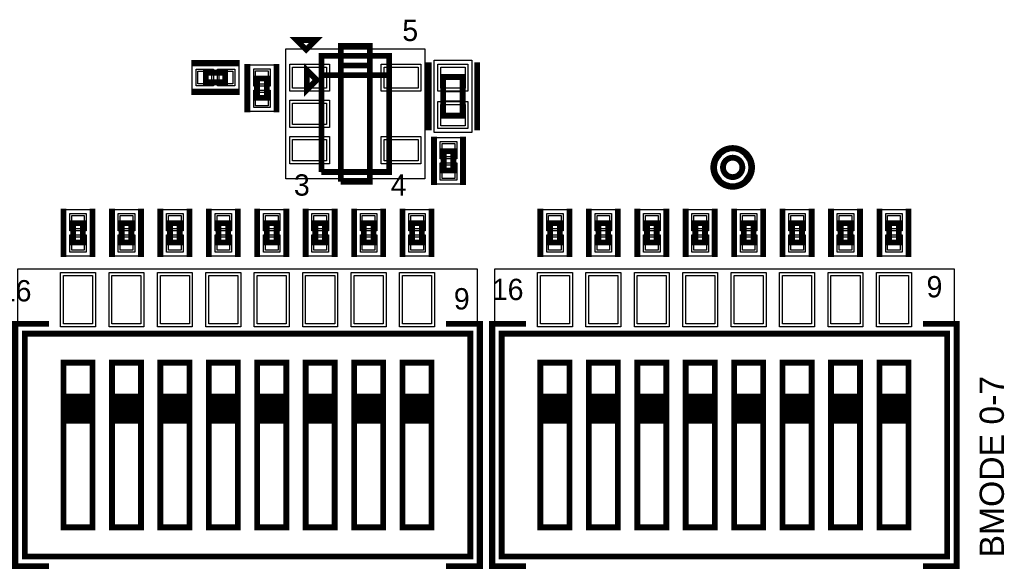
# Model space of a CAD drawing. Extents: x -10 to 137, y -32 to 198.
# Tile 76 of 83: x 80 to 106, y 109 to 123. Entities that reach past the tile are written whole.
import ezdxf

# ---------------------------------------------------------------- set-up
doc = ezdxf.new("R2010")
doc.units = 0
for name, color, linetype in [('BG_SILKSCREEN_TOP', 7, 'CONTINUOUS'), ('PG_ASSEMBLY_TOP', 120, 'CONTINUOUS'), ('PG_DFA_BOUND_TOP', 95, 'CONTINUOUS'), ('PG_PLACE_BOUND_TOP', 23, 'CONTINUOUS'), ('PG_SILKSCREEN_TOP', 7, 'CONTINUOUS'), ('PIN_PASTEMASK_TOP', 212, 'CONTINUOUS'), ('PIN_SOLDERMASK_TOP', 2, 'CONTINUOUS'), ('PIN_TOP', 3, 'CONTINUOUS'), ('VKO_TOP', 243, 'CONTINUOUS')]:
    doc.layers.add(name, color=color, linetype=linetype)

msp = doc.modelspace()

# ---------------------------------------------------------------- linework, layer by layer
at = {"layer": 'PG_ASSEMBLY_TOP', "const_width": 0.1524}
for points in [[(87.875364, 119.01932), (89.653364, 119.01932), (89.653364, 122.06732), (87.875364, 122.06732), (87.875364, 121.55932), (89.653364, 121.55932)], [(87.748364, 121.43232), (87.494364, 121.68632), (87.494364, 121.17832), (87.748364, 121.43232)], [(84.841334, 121.370852), (85.349334, 121.370852), (85.349334, 121.624852), (84.841334, 121.624852), (84.841334, 121.370852)], [(89.653364, 121.55932), (87.875364, 121.55932), (87.875364, 119.01932)], [(86.18728, 121.47042), (86.18728, 120.96242), (86.44128, 120.96242), (86.44128, 121.47042), (86.18728, 121.47042)], [(91.069414, 121.511314), (91.069414, 120.495314), (91.577414, 120.495314), (91.577414, 121.511314), (91.069414, 121.511314)], [(91.07932, 119.56542), (91.07932, 119.05742), (91.33332, 119.05742), (91.33332, 119.56542), (91.07932, 119.56542)], [(81.619344, 117.171978), (81.619344, 117.679978), (81.365344, 117.679978), (81.365344, 117.171978), (81.619344, 117.171978)], [(82.889344, 117.171978), (82.889344, 117.679978), (82.635344, 117.679978), (82.635344, 117.171978), (82.889344, 117.171978)], [(84.159344, 117.171978), (84.159344, 117.679978), (83.905344, 117.679978), (83.905344, 117.171978), (84.159344, 117.171978)], [(85.429344, 117.171978), (85.429344, 117.679978), (85.175344, 117.679978), (85.175344, 117.171978), (85.429344, 117.171978)], [(86.699344, 117.171978), (86.699344, 117.679978), (86.445344, 117.679978), (86.445344, 117.171978), (86.699344, 117.171978)], [(87.969344, 117.171978), (87.969344, 117.679978), (87.715344, 117.679978), (87.715344, 117.171978), (87.969344, 117.171978)], [(89.239344, 117.171978), (89.239344, 117.679978), (88.985344, 117.679978), (88.985344, 117.171978), (89.239344, 117.171978)], [(90.509344, 117.171978), (90.509344, 117.679978), (90.255344, 117.679978), (90.255344, 117.171978), (90.509344, 117.171978)], [(94.125034, 117.171978), (94.125034, 117.679978), (93.871034, 117.679978), (93.871034, 117.171978), (94.125034, 117.171978)], [(95.395034, 117.171978), (95.395034, 117.679978), (95.141034, 117.679978), (95.141034, 117.171978), (95.395034, 117.171978)], [(96.665034, 117.171978), (96.665034, 117.679978), (96.411034, 117.679978), (96.411034, 117.171978), (96.665034, 117.171978)], [(97.935034, 117.171978), (97.935034, 117.679978), (97.681034, 117.679978), (97.681034, 117.171978), (97.935034, 117.171978)], [(99.205034, 117.171978), (99.205034, 117.679978), (98.951034, 117.679978), (98.951034, 117.171978), (99.205034, 117.171978)], [(100.475034, 117.171978), (100.475034, 117.679978), (100.221034, 117.679978), (100.221034, 117.171978), (100.475034, 117.171978)], [(101.745034, 117.171978), (101.745034, 117.679978), (101.491034, 117.679978), (101.491034, 117.171978), (101.745034, 117.171978)], [(103.015034, 117.171978), (103.015034, 117.679978), (102.761034, 117.679978), (102.761034, 117.171978), (103.015034, 117.171978)], [(80.095344, 108.94187), (91.779344, 108.94187), (91.779344, 114.78387), (80.095344, 114.78387), (80.095344, 108.94187)], [(92.601034, 108.94187), (104.285034, 108.94187), (104.285034, 114.78387), (92.601034, 114.78387), (92.601034, 108.94187)], [(81.111344, 114.02187), (81.873344, 114.02187), (81.873344, 109.70387), (81.111344, 109.70387), (81.111344, 112.49787), (81.873344, 112.49787), (81.873344, 112.62487), (81.111344, 112.62487), (81.111344, 112.75187), (81.873344, 112.75187), (81.873344, 112.87887), (81.111344, 112.87887), (81.111344, 113.00587), (81.873344, 113.00587), (81.873344, 113.13287), (81.111344, 113.13287), (81.111344, 112.49787), (81.111344, 114.02187)], [(82.381344, 114.02187), (83.143344, 114.02187), (83.143344, 109.70387), (82.381344, 109.70387), (82.381344, 112.49787), (83.143344, 112.49787), (83.143344, 112.62487), (82.381344, 112.62487), (82.381344, 112.75187), (83.143344, 112.75187), (83.143344, 112.87887), (82.381344, 112.87887), (82.381344, 113.00587), (83.143344, 113.00587), (83.143344, 113.13287), (82.381344, 113.13287), (82.381344, 112.49787), (82.381344, 114.02187)], [(83.651344, 114.02187), (84.413344, 114.02187), (84.413344, 109.70387), (83.651344, 109.70387), (83.651344, 112.49787), (84.413344, 112.49787), (84.413344, 112.62487), (83.651344, 112.62487), (83.651344, 112.75187), (84.413344, 112.75187), (84.413344, 112.87887), (83.651344, 112.87887), (83.651344, 113.00587), (84.413344, 113.00587), (84.413344, 113.13287), (83.651344, 113.13287), (83.651344, 112.49787), (83.651344, 114.02187)], [(84.921344, 114.02187), (85.683344, 114.02187), (85.683344, 109.70387), (84.921344, 109.70387), (84.921344, 112.49787), (85.683344, 112.49787), (85.683344, 112.62487), (84.921344, 112.62487), (84.921344, 112.75187), (85.683344, 112.75187), (85.683344, 112.87887), (84.921344, 112.87887), (84.921344, 113.00587), (85.683344, 113.00587), (85.683344, 113.13287), (84.921344, 113.13287), (84.921344, 112.49787), (84.921344, 114.02187)], [(86.191344, 114.02187), (86.953344, 114.02187), (86.953344, 109.70387), (86.191344, 109.70387), (86.191344, 112.49787), (86.953344, 112.49787), (86.953344, 112.62487), (86.191344, 112.62487), (86.191344, 112.75187), (86.953344, 112.75187), (86.953344, 112.87887), (86.191344, 112.87887), (86.191344, 113.00587), (86.953344, 113.00587), (86.953344, 113.13287), (86.191344, 113.13287), (86.191344, 112.49787), (86.191344, 114.02187)], [(87.461344, 114.02187), (88.223344, 114.02187), (88.223344, 109.70387), (87.461344, 109.70387), (87.461344, 112.49787), (88.223344, 112.49787), (88.223344, 112.62487), (87.461344, 112.62487), (87.461344, 112.75187), (88.223344, 112.75187), (88.223344, 112.87887), (87.461344, 112.87887), (87.461344, 113.00587), (88.223344, 113.00587), (88.223344, 113.13287), (87.461344, 113.13287), (87.461344, 112.49787), (87.461344, 114.02187)], [(88.731344, 114.02187), (89.493344, 114.02187), (89.493344, 109.70387), (88.731344, 109.70387), (88.731344, 112.49787), (89.493344, 112.49787), (89.493344, 112.62487), (88.731344, 112.62487), (88.731344, 112.75187), (89.493344, 112.75187), (89.493344, 112.87887), (88.731344, 112.87887), (88.731344, 113.00587), (89.493344, 113.00587), (89.493344, 113.13287), (88.731344, 113.13287), (88.731344, 112.49787), (88.731344, 114.02187)], [(90.001344, 114.02187), (90.763344, 114.02187), (90.763344, 109.70387), (90.001344, 109.70387), (90.001344, 112.49787), (90.763344, 112.49787), (90.763344, 112.62487), (90.001344, 112.62487), (90.001344, 112.75187), (90.763344, 112.75187), (90.763344, 112.87887), (90.001344, 112.87887), (90.001344, 113.00587), (90.763344, 113.00587), (90.763344, 113.13287), (90.001344, 113.13287), (90.001344, 112.49787), (90.001344, 114.02187)], [(93.617034, 114.02187), (94.379034, 114.02187), (94.379034, 109.70387), (93.617034, 109.70387), (93.617034, 112.49787), (94.379034, 112.49787), (94.379034, 112.62487), (93.617034, 112.62487), (93.617034, 112.75187), (94.379034, 112.75187), (94.379034, 112.87887), (93.617034, 112.87887), (93.617034, 113.00587), (94.379034, 113.00587), (94.379034, 113.13287), (93.617034, 113.13287), (93.617034, 112.49787), (93.617034, 114.02187)], [(94.887034, 114.02187), (95.649034, 114.02187), (95.649034, 109.70387), (94.887034, 109.70387), (94.887034, 112.49787), (95.649034, 112.49787), (95.649034, 112.62487), (94.887034, 112.62487), (94.887034, 112.75187), (95.649034, 112.75187), (95.649034, 112.87887), (94.887034, 112.87887), (94.887034, 113.00587), (95.649034, 113.00587), (95.649034, 113.13287), (94.887034, 113.13287), (94.887034, 112.49787), (94.887034, 114.02187)], [(96.157034, 114.02187), (96.919034, 114.02187), (96.919034, 109.70387), (96.157034, 109.70387), (96.157034, 112.49787), (96.919034, 112.49787), (96.919034, 112.62487), (96.157034, 112.62487), (96.157034, 112.75187), (96.919034, 112.75187), (96.919034, 112.87887), (96.157034, 112.87887), (96.157034, 113.00587), (96.919034, 113.00587), (96.919034, 113.13287), (96.157034, 113.13287), (96.157034, 112.49787), (96.157034, 114.02187)], [(97.427034, 114.02187), (98.189034, 114.02187), (98.189034, 109.70387), (97.427034, 109.70387), (97.427034, 112.49787), (98.189034, 112.49787), (98.189034, 112.62487), (97.427034, 112.62487), (97.427034, 112.75187), (98.189034, 112.75187), (98.189034, 112.87887), (97.427034, 112.87887), (97.427034, 113.00587), (98.189034, 113.00587), (98.189034, 113.13287), (97.427034, 113.13287), (97.427034, 112.49787), (97.427034, 114.02187)], [(98.697034, 114.02187), (99.459034, 114.02187), (99.459034, 109.70387), (98.697034, 109.70387), (98.697034, 112.49787), (99.459034, 112.49787), (99.459034, 112.62487), (98.697034, 112.62487), (98.697034, 112.75187), (99.459034, 112.75187), (99.459034, 112.87887), (98.697034, 112.87887), (98.697034, 113.00587), (99.459034, 113.00587), (99.459034, 113.13287), (98.697034, 113.13287), (98.697034, 112.49787), (98.697034, 114.02187)], [(99.967034, 114.02187), (100.729034, 114.02187), (100.729034, 109.70387), (99.967034, 109.70387), (99.967034, 112.49787), (100.729034, 112.49787), (100.729034, 112.62487), (99.967034, 112.62487), (99.967034, 112.75187), (100.729034, 112.75187), (100.729034, 112.87887), (99.967034, 112.87887), (99.967034, 113.00587), (100.729034, 113.00587), (100.729034, 113.13287), (99.967034, 113.13287), (99.967034, 112.49787), (99.967034, 114.02187)], [(101.237034, 114.02187), (101.999034, 114.02187), (101.999034, 109.70387), (101.237034, 109.70387), (101.237034, 112.49787), (101.999034, 112.49787), (101.999034, 112.62487), (101.237034, 112.62487), (101.237034, 112.75187), (101.999034, 112.75187), (101.999034, 112.87887), (101.237034, 112.87887), (101.237034, 113.00587), (101.999034, 113.00587), (101.999034, 113.13287), (101.237034, 113.13287), (101.237034, 112.49787), (101.237034, 114.02187)], [(102.507034, 114.02187), (103.269034, 114.02187), (103.269034, 109.70387), (102.507034, 109.70387), (102.507034, 112.49787), (103.269034, 112.49787), (103.269034, 112.62487), (102.507034, 112.62487), (102.507034, 112.75187), (103.269034, 112.75187), (103.269034, 112.87887), (102.507034, 112.87887), (102.507034, 113.00587), (103.269034, 113.00587), (103.269034, 113.13287), (102.507034, 113.13287), (102.507034, 112.49787), (102.507034, 114.02187)]]:
    msp.add_lwpolyline(points, dxfattribs=at)
msp.add_lwpolyline([(98.912934, 119.140732, 1), (98.404934, 119.140732, 1), (98.912934, 119.140732)], format="xyb", dxfattribs=at)
at = {"layer": 'PG_DFA_BOUND_TOP'}
for points in [[(90.58656, 122.24512), (90.58656, 118.84152), (86.942168, 118.84152), (86.942168, 122.24512)], [(91.818714, 121.95048), (91.818714, 120.056148), (90.828114, 120.056148), (90.828114, 121.95048)], [(84.485226, 121.180352), (84.485226, 121.815352), (85.705442, 121.815352), (85.705442, 121.180352)], [(86.63178, 121.826528), (86.63178, 120.606312), (85.99678, 120.606312), (85.99678, 121.826528)], [(90.88882, 118.701312), (90.88882, 119.921528), (91.52382, 119.921528), (91.52382, 118.701312)], [(81.809844, 116.81587), (81.174844, 116.81587), (81.174844, 118.036086), (81.809844, 118.036086)], [(83.079844, 116.81587), (82.444844, 116.81587), (82.444844, 118.036086), (83.079844, 118.036086)], [(84.349844, 116.81587), (83.714844, 116.81587), (83.714844, 118.036086), (84.349844, 118.036086)], [(85.619844, 116.81587), (84.984844, 116.81587), (84.984844, 118.036086), (85.619844, 118.036086)], [(86.889844, 116.81587), (86.254844, 116.81587), (86.254844, 118.036086), (86.889844, 118.036086)], [(88.159844, 116.81587), (87.524844, 116.81587), (87.524844, 118.036086), (88.159844, 118.036086)], [(89.429844, 116.81587), (88.794844, 116.81587), (88.794844, 118.036086), (89.429844, 118.036086)], [(90.699844, 116.81587), (90.064844, 116.81587), (90.064844, 118.036086), (90.699844, 118.036086)], [(94.315534, 116.81587), (93.680534, 116.81587), (93.680534, 118.036086), (94.315534, 118.036086)], [(95.585534, 116.81587), (94.950534, 116.81587), (94.950534, 118.036086), (95.585534, 118.036086)], [(96.855534, 116.81587), (96.220534, 116.81587), (96.220534, 118.036086), (96.855534, 118.036086)], [(98.125534, 116.81587), (97.490534, 116.81587), (97.490534, 118.036086), (98.125534, 118.036086)], [(99.395534, 116.81587), (98.760534, 116.81587), (98.760534, 118.036086), (99.395534, 118.036086)], [(100.665534, 116.81587), (100.030534, 116.81587), (100.030534, 118.036086), (100.665534, 118.036086)], [(101.935534, 116.81587), (101.300534, 116.81587), (101.300534, 118.036086), (101.935534, 118.036086)], [(103.205534, 116.81587), (102.570534, 116.81587), (102.570534, 118.036086), (103.205534, 118.036086)], [(91.957144, 107.24007), (79.917544, 107.24007), (79.917544, 116.48567), (91.957144, 116.48567)], [(92.423234, 116.48567), (104.462834, 116.48567), (104.462834, 107.24007), (92.423234, 107.24007)]]:
    msp.add_lwpolyline(points, close=True, dxfattribs=at)
msp.add_lwpolyline([(99.090734, 119.140732, 1), (98.227134, 119.140732, 1)], format="xyb", close=True, dxfattribs=at)
at = {"layer": 'PG_PLACE_BOUND_TOP'}
for points in [[(89.653364, 122.06732), (89.653364, 119.01932), (87.875364, 119.01932), (87.875364, 122.06732)], [(84.841334, 121.370852), (85.349334, 121.370852), (85.349334, 121.624852), (84.841334, 121.624852)], [(86.44128, 121.47042), (86.44128, 120.96242), (86.18728, 120.96242), (86.18728, 121.47042)], [(91.577414, 121.511314), (91.577414, 120.495314), (91.069414, 120.495314), (91.069414, 121.511314)], [(91.07932, 119.05742), (91.07932, 119.56542), (91.33332, 119.56542), (91.33332, 119.05742)], [(81.619344, 117.171978), (81.365344, 117.171978), (81.365344, 117.679978), (81.619344, 117.679978)], [(82.889344, 117.171978), (82.635344, 117.171978), (82.635344, 117.679978), (82.889344, 117.679978)], [(84.159344, 117.171978), (83.905344, 117.171978), (83.905344, 117.679978), (84.159344, 117.679978)], [(85.429344, 117.171978), (85.175344, 117.171978), (85.175344, 117.679978), (85.429344, 117.679978)], [(86.699344, 117.171978), (86.445344, 117.171978), (86.445344, 117.679978), (86.699344, 117.679978)], [(87.969344, 117.171978), (87.715344, 117.171978), (87.715344, 117.679978), (87.969344, 117.679978)], [(89.239344, 117.171978), (88.985344, 117.171978), (88.985344, 117.679978), (89.239344, 117.679978)], [(90.509344, 117.171978), (90.255344, 117.171978), (90.255344, 117.679978), (90.509344, 117.679978)], [(94.125034, 117.171978), (93.871034, 117.171978), (93.871034, 117.679978), (94.125034, 117.679978)], [(95.395034, 117.171978), (95.141034, 117.171978), (95.141034, 117.679978), (95.395034, 117.679978)], [(96.665034, 117.171978), (96.411034, 117.171978), (96.411034, 117.679978), (96.665034, 117.679978)], [(97.935034, 117.171978), (97.681034, 117.171978), (97.681034, 117.679978), (97.935034, 117.679978)], [(99.205034, 117.171978), (98.951034, 117.171978), (98.951034, 117.679978), (99.205034, 117.679978)], [(100.475034, 117.171978), (100.221034, 117.171978), (100.221034, 117.679978), (100.475034, 117.679978)], [(101.745034, 117.171978), (101.491034, 117.171978), (101.491034, 117.679978), (101.745034, 117.679978)], [(103.015034, 117.171978), (102.761034, 117.171978), (102.761034, 117.679978), (103.015034, 117.679978)], [(91.779344, 108.94187), (80.095344, 108.94187), (80.095344, 114.78387), (91.779344, 114.78387)], [(92.601034, 114.78387), (104.285034, 114.78387), (104.285034, 108.94187), (92.601034, 108.94187)]]:
    msp.add_lwpolyline(points, close=True, dxfattribs=at)
msp.add_lwpolyline([(98.912934, 119.140732, 1), (98.404934, 119.140732, 1)], format="xyb", close=True, dxfattribs=at)
at = {"layer": 'PG_SILKSCREEN_TOP', "const_width": 0.1524}
for points in [[(87.474806, 122.226832), (87.728806, 122.480832), (87.220806, 122.480832), (87.474806, 122.226832)], [(88.383364, 118.76532), (89.145364, 118.76532), (89.145364, 122.32132), (88.383364, 122.32132), (88.383364, 121.81332), (89.145364, 121.81332)], [(84.460334, 121.878852), (85.730334, 121.878852)], [(85.93328, 121.85142), (85.93328, 120.58142)], [(86.69528, 121.85142), (86.69528, 120.58142)], [(89.145364, 121.81332), (88.383364, 121.81332), (88.383364, 118.76532)], [(90.688414, 121.892314), (90.688414, 120.114314)], [(91.958414, 121.892314), (91.958414, 120.114314)], [(84.460334, 121.116852), (85.730334, 121.116852)], [(90.82532, 119.94642), (90.82532, 118.67642)], [(91.58732, 119.94642), (91.58732, 118.67642)], [(81.111344, 116.790978), (81.111344, 118.060978)], [(81.873344, 116.790978), (81.873344, 118.060978)], [(82.381344, 116.790978), (82.381344, 118.060978)], [(83.143344, 116.790978), (83.143344, 118.060978)], [(83.651344, 116.790978), (83.651344, 118.060978)], [(84.413344, 116.790978), (84.413344, 118.060978)], [(84.921344, 116.790978), (84.921344, 118.060978)], [(85.683344, 116.790978), (85.683344, 118.060978)], [(86.191344, 116.790978), (86.191344, 118.060978)], [(86.953344, 116.790978), (86.953344, 118.060978)], [(87.461344, 116.790978), (87.461344, 118.060978)], [(88.223344, 116.790978), (88.223344, 118.060978)], [(88.731344, 116.790978), (88.731344, 118.060978)], [(89.493344, 116.790978), (89.493344, 118.060978)], [(90.001344, 116.790978), (90.001344, 118.060978)], [(90.763344, 116.790978), (90.763344, 118.060978)], [(93.617034, 116.790978), (93.617034, 118.060978)], [(94.379034, 116.790978), (94.379034, 118.060978)], [(94.887034, 116.790978), (94.887034, 118.060978)], [(95.649034, 116.790978), (95.649034, 118.060978)], [(96.157034, 116.790978), (96.157034, 118.060978)], [(96.919034, 116.790978), (96.919034, 118.060978)], [(97.427034, 116.790978), (97.427034, 118.060978)], [(98.189034, 116.790978), (98.189034, 118.060978)], [(98.697034, 116.790978), (98.697034, 118.060978)], [(99.459034, 116.790978), (99.459034, 118.060978)], [(99.967034, 116.790978), (99.967034, 118.060978)], [(100.729034, 116.790978), (100.729034, 118.060978)], [(101.237034, 116.790978), (101.237034, 118.060978)], [(101.999034, 116.790978), (101.999034, 118.060978)], [(102.507034, 116.790978), (102.507034, 118.060978)], [(103.269034, 116.790978), (103.269034, 118.060978)], [(80.730344, 108.68787), (79.841344, 108.68787), (79.841344, 115.03787), (80.730344, 115.03787)], [(91.144344, 115.03787), (92.033344, 115.03787), (92.033344, 108.68787), (91.144344, 108.68787)], [(93.236034, 108.68787), (92.347034, 108.68787), (92.347034, 115.03787), (93.236034, 115.03787)], [(103.650034, 115.03787), (104.539034, 115.03787), (104.539034, 108.68787), (103.650034, 108.68787)]]:
    msp.add_lwpolyline(points, dxfattribs=at)
msp.add_lwpolyline([(99.166934, 119.140732, 1), (98.150934, 119.140732, 1), (99.166934, 119.140732)], format="xyb", dxfattribs=at)
at = {"layer": 'PIN_PASTEMASK_TOP'}
for points in [[(84.637626, 121.332752), (84.637626, 121.662952), (84.993226, 121.662952), (84.993226, 121.332752)], [(85.197442, 121.332752), (85.197442, 121.662952), (85.553042, 121.662952), (85.553042, 121.332752)], [(86.14918, 121.674128), (86.47938, 121.674128), (86.47938, 121.318528), (86.14918, 121.318528)], [(87.119968, 121.21388), (87.119968, 121.77268), (88.008968, 121.77268), (88.008968, 121.21388)], [(89.51976, 121.21388), (89.51976, 121.77268), (90.40876, 121.77268), (90.40876, 121.21388)], [(91.005914, 121.77268), (91.640914, 121.77268), (91.640914, 121.21388), (91.005914, 121.21388)], [(86.14918, 121.114312), (86.47938, 121.114312), (86.47938, 120.758712), (86.14918, 120.758712)], [(87.119968, 120.26392), (87.119968, 120.82272), (88.008968, 120.82272), (88.008968, 120.26392)], [(91.005914, 120.792748), (91.640914, 120.792748), (91.640914, 120.233948), (91.005914, 120.233948)], [(87.119968, 119.31396), (87.119968, 119.87276), (88.008968, 119.87276), (88.008968, 119.31396)], [(89.51976, 119.31396), (89.51976, 119.87276), (90.40876, 119.87276), (90.40876, 119.31396)], [(91.04122, 119.769128), (91.37142, 119.769128), (91.37142, 119.413528), (91.04122, 119.413528)], [(91.04122, 119.209312), (91.37142, 119.209312), (91.37142, 118.853712), (91.04122, 118.853712)], [(81.657444, 117.528086), (81.327244, 117.528086), (81.327244, 117.883686), (81.657444, 117.883686)], [(82.927444, 117.528086), (82.597244, 117.528086), (82.597244, 117.883686), (82.927444, 117.883686)], [(84.197444, 117.528086), (83.867244, 117.528086), (83.867244, 117.883686), (84.197444, 117.883686)], [(85.467444, 117.528086), (85.137244, 117.528086), (85.137244, 117.883686), (85.467444, 117.883686)], [(86.737444, 117.528086), (86.407244, 117.528086), (86.407244, 117.883686), (86.737444, 117.883686)], [(88.007444, 117.528086), (87.677244, 117.528086), (87.677244, 117.883686), (88.007444, 117.883686)], [(89.277444, 117.528086), (88.947244, 117.528086), (88.947244, 117.883686), (89.277444, 117.883686)], [(90.547444, 117.528086), (90.217244, 117.528086), (90.217244, 117.883686), (90.547444, 117.883686)], [(94.163134, 117.528086), (93.832934, 117.528086), (93.832934, 117.883686), (94.163134, 117.883686)], [(95.433134, 117.528086), (95.102934, 117.528086), (95.102934, 117.883686), (95.433134, 117.883686)], [(96.703134, 117.528086), (96.372934, 117.528086), (96.372934, 117.883686), (96.703134, 117.883686)], [(97.973134, 117.528086), (97.642934, 117.528086), (97.642934, 117.883686), (97.973134, 117.883686)], [(99.243134, 117.528086), (98.912934, 117.528086), (98.912934, 117.883686), (99.243134, 117.883686)], [(100.513134, 117.528086), (100.182934, 117.528086), (100.182934, 117.883686), (100.513134, 117.883686)], [(101.783134, 117.528086), (101.452934, 117.528086), (101.452934, 117.883686), (101.783134, 117.883686)], [(103.053134, 117.528086), (102.722934, 117.528086), (102.722934, 117.883686), (103.053134, 117.883686)], [(81.657444, 116.96827), (81.327244, 116.96827), (81.327244, 117.32387), (81.657444, 117.32387)], [(82.927444, 116.96827), (82.597244, 116.96827), (82.597244, 117.32387), (82.927444, 117.32387)], [(84.197444, 116.96827), (83.867244, 116.96827), (83.867244, 117.32387), (84.197444, 117.32387)], [(85.467444, 116.96827), (85.137244, 116.96827), (85.137244, 117.32387), (85.467444, 117.32387)], [(86.737444, 116.96827), (86.407244, 116.96827), (86.407244, 117.32387), (86.737444, 117.32387)], [(88.007444, 116.96827), (87.677244, 116.96827), (87.677244, 117.32387), (88.007444, 117.32387)], [(89.277444, 116.96827), (88.947244, 116.96827), (88.947244, 117.32387), (89.277444, 117.32387)], [(90.547444, 116.96827), (90.217244, 116.96827), (90.217244, 117.32387), (90.547444, 117.32387)], [(94.163134, 116.96827), (93.832934, 116.96827), (93.832934, 117.32387), (94.163134, 117.32387)], [(95.433134, 116.96827), (95.102934, 116.96827), (95.102934, 117.32387), (95.433134, 117.32387)], [(96.703134, 116.96827), (96.372934, 116.96827), (96.372934, 117.32387), (96.703134, 117.32387)], [(97.973134, 116.96827), (97.642934, 116.96827), (97.642934, 117.32387), (97.973134, 117.32387)], [(99.243134, 116.96827), (98.912934, 116.96827), (98.912934, 117.32387), (99.243134, 117.32387)], [(100.513134, 116.96827), (100.182934, 116.96827), (100.182934, 117.32387), (100.513134, 117.32387)], [(101.783134, 116.96827), (101.452934, 116.96827), (101.452934, 117.32387), (101.783134, 117.32387)], [(103.053134, 116.96827), (102.722934, 116.96827), (102.722934, 117.32387), (103.053134, 117.32387)], [(81.111344, 115.03787), (81.111344, 116.30787), (81.873344, 116.30787), (81.873344, 115.03787)], [(82.381344, 115.03787), (82.381344, 116.30787), (83.143344, 116.30787), (83.143344, 115.03787)], [(83.651344, 115.03787), (83.651344, 116.30787), (84.413344, 116.30787), (84.413344, 115.03787)], [(84.921344, 115.03787), (84.921344, 116.30787), (85.683344, 116.30787), (85.683344, 115.03787)], [(86.191344, 115.03787), (86.191344, 116.30787), (86.953344, 116.30787), (86.953344, 115.03787)], [(87.461344, 115.03787), (87.461344, 116.30787), (88.223344, 116.30787), (88.223344, 115.03787)], [(88.731344, 115.03787), (88.731344, 116.30787), (89.493344, 116.30787), (89.493344, 115.03787)], [(90.001344, 115.03787), (90.001344, 116.30787), (90.763344, 116.30787), (90.763344, 115.03787)], [(93.617034, 115.03787), (93.617034, 116.30787), (94.379034, 116.30787), (94.379034, 115.03787)], [(94.887034, 115.03787), (94.887034, 116.30787), (95.649034, 116.30787), (95.649034, 115.03787)], [(96.157034, 115.03787), (96.157034, 116.30787), (96.919034, 116.30787), (96.919034, 115.03787)], [(97.427034, 115.03787), (97.427034, 116.30787), (98.189034, 116.30787), (98.189034, 115.03787)], [(98.697034, 115.03787), (98.697034, 116.30787), (99.459034, 116.30787), (99.459034, 115.03787)], [(99.967034, 115.03787), (99.967034, 116.30787), (100.729034, 116.30787), (100.729034, 115.03787)], [(101.237034, 115.03787), (101.237034, 116.30787), (101.999034, 116.30787), (101.999034, 115.03787)], [(102.507034, 115.03787), (102.507034, 116.30787), (103.269034, 116.30787), (103.269034, 115.03787)]]:
    msp.add_lwpolyline(points, close=True, dxfattribs=at)
at = {"layer": 'PIN_SOLDERMASK_TOP'}
for points in [[(84.586826, 121.281952), (84.586826, 121.713752), (85.044026, 121.713752), (85.044026, 121.281952)], [(85.146642, 121.281952), (85.146642, 121.713752), (85.603842, 121.713752), (85.603842, 121.281952)], [(86.09838, 121.724928), (86.53018, 121.724928), (86.53018, 121.267728), (86.09838, 121.267728)], [(87.043768, 121.13768), (87.043768, 121.84888), (88.085168, 121.84888), (88.085168, 121.13768)], [(89.44356, 121.13768), (89.44356, 121.84888), (90.48496, 121.84888), (90.48496, 121.13768)], [(90.929714, 121.84888), (91.717114, 121.84888), (91.717114, 121.13768), (90.929714, 121.13768)], [(86.09838, 121.165112), (86.53018, 121.165112), (86.53018, 120.707912), (86.09838, 120.707912)], [(87.043768, 120.18772), (87.043768, 120.89892), (88.085168, 120.89892), (88.085168, 120.18772)], [(90.929714, 120.868948), (91.717114, 120.868948), (91.717114, 120.157748), (90.929714, 120.157748)], [(87.043768, 119.23776), (87.043768, 119.94896), (88.085168, 119.94896), (88.085168, 119.23776)], [(89.44356, 119.23776), (89.44356, 119.94896), (90.48496, 119.94896), (90.48496, 119.23776)], [(90.99042, 119.819928), (91.42222, 119.819928), (91.42222, 119.362728), (90.99042, 119.362728)], [(90.99042, 119.260112), (91.42222, 119.260112), (91.42222, 118.802912), (90.99042, 118.802912)], [(81.708244, 117.477286), (81.276444, 117.477286), (81.276444, 117.934486), (81.708244, 117.934486)], [(82.978244, 117.477286), (82.546444, 117.477286), (82.546444, 117.934486), (82.978244, 117.934486)], [(84.248244, 117.477286), (83.816444, 117.477286), (83.816444, 117.934486), (84.248244, 117.934486)], [(85.518244, 117.477286), (85.086444, 117.477286), (85.086444, 117.934486), (85.518244, 117.934486)], [(86.788244, 117.477286), (86.356444, 117.477286), (86.356444, 117.934486), (86.788244, 117.934486)], [(88.058244, 117.477286), (87.626444, 117.477286), (87.626444, 117.934486), (88.058244, 117.934486)], [(89.328244, 117.477286), (88.896444, 117.477286), (88.896444, 117.934486), (89.328244, 117.934486)], [(90.598244, 117.477286), (90.166444, 117.477286), (90.166444, 117.934486), (90.598244, 117.934486)], [(94.213934, 117.477286), (93.782134, 117.477286), (93.782134, 117.934486), (94.213934, 117.934486)], [(95.483934, 117.477286), (95.052134, 117.477286), (95.052134, 117.934486), (95.483934, 117.934486)], [(96.753934, 117.477286), (96.322134, 117.477286), (96.322134, 117.934486), (96.753934, 117.934486)], [(98.023934, 117.477286), (97.592134, 117.477286), (97.592134, 117.934486), (98.023934, 117.934486)], [(99.293934, 117.477286), (98.862134, 117.477286), (98.862134, 117.934486), (99.293934, 117.934486)], [(100.563934, 117.477286), (100.132134, 117.477286), (100.132134, 117.934486), (100.563934, 117.934486)], [(101.833934, 117.477286), (101.402134, 117.477286), (101.402134, 117.934486), (101.833934, 117.934486)], [(103.103934, 117.477286), (102.672134, 117.477286), (102.672134, 117.934486), (103.103934, 117.934486)], [(81.708244, 116.91747), (81.276444, 116.91747), (81.276444, 117.37467), (81.708244, 117.37467)], [(82.978244, 116.91747), (82.546444, 116.91747), (82.546444, 117.37467), (82.978244, 117.37467)], [(84.248244, 116.91747), (83.816444, 116.91747), (83.816444, 117.37467), (84.248244, 117.37467)], [(85.518244, 116.91747), (85.086444, 116.91747), (85.086444, 117.37467), (85.518244, 117.37467)], [(86.788244, 116.91747), (86.356444, 116.91747), (86.356444, 117.37467), (86.788244, 117.37467)], [(88.058244, 116.91747), (87.626444, 116.91747), (87.626444, 117.37467), (88.058244, 117.37467)], [(89.328244, 116.91747), (88.896444, 116.91747), (88.896444, 117.37467), (89.328244, 117.37467)], [(90.598244, 116.91747), (90.166444, 116.91747), (90.166444, 117.37467), (90.598244, 117.37467)], [(94.213934, 116.91747), (93.782134, 116.91747), (93.782134, 117.37467), (94.213934, 117.37467)], [(95.483934, 116.91747), (95.052134, 116.91747), (95.052134, 117.37467), (95.483934, 117.37467)], [(96.753934, 116.91747), (96.322134, 116.91747), (96.322134, 117.37467), (96.753934, 117.37467)], [(98.023934, 116.91747), (97.592134, 116.91747), (97.592134, 117.37467), (98.023934, 117.37467)], [(99.293934, 116.91747), (98.862134, 116.91747), (98.862134, 117.37467), (99.293934, 117.37467)], [(100.563934, 116.91747), (100.132134, 116.91747), (100.132134, 117.37467), (100.563934, 117.37467)], [(101.833934, 116.91747), (101.402134, 116.91747), (101.402134, 117.37467), (101.833934, 117.37467)], [(103.103934, 116.91747), (102.672134, 116.91747), (102.672134, 117.37467), (103.103934, 117.37467)], [(81.035144, 114.96167), (81.035144, 116.38407), (81.949544, 116.38407), (81.949544, 114.96167)], [(82.305144, 114.96167), (82.305144, 116.38407), (83.219544, 116.38407), (83.219544, 114.96167)], [(83.575144, 114.96167), (83.575144, 116.38407), (84.489544, 116.38407), (84.489544, 114.96167)], [(84.845144, 114.96167), (84.845144, 116.38407), (85.759544, 116.38407), (85.759544, 114.96167)], [(86.115144, 114.96167), (86.115144, 116.38407), (87.029544, 116.38407), (87.029544, 114.96167)], [(87.385144, 114.96167), (87.385144, 116.38407), (88.299544, 116.38407), (88.299544, 114.96167)], [(88.655144, 114.96167), (88.655144, 116.38407), (89.569544, 116.38407), (89.569544, 114.96167)], [(89.925144, 114.96167), (89.925144, 116.38407), (90.839544, 116.38407), (90.839544, 114.96167)], [(93.540834, 114.96167), (93.540834, 116.38407), (94.455234, 116.38407), (94.455234, 114.96167)], [(94.810834, 114.96167), (94.810834, 116.38407), (95.725234, 116.38407), (95.725234, 114.96167)], [(96.080834, 114.96167), (96.080834, 116.38407), (96.995234, 116.38407), (96.995234, 114.96167)], [(97.350834, 114.96167), (97.350834, 116.38407), (98.265234, 116.38407), (98.265234, 114.96167)], [(98.620834, 114.96167), (98.620834, 116.38407), (99.535234, 116.38407), (99.535234, 114.96167)], [(99.890834, 114.96167), (99.890834, 116.38407), (100.805234, 116.38407), (100.805234, 114.96167)], [(101.160834, 114.96167), (101.160834, 116.38407), (102.075234, 116.38407), (102.075234, 114.96167)], [(102.430834, 114.96167), (102.430834, 116.38407), (103.345234, 116.38407), (103.345234, 114.96167)]]:
    msp.add_lwpolyline(points, close=True, dxfattribs=at)
msp.add_circle((98.658934, 119.140732), 0.2794, dxfattribs=at)
at = {"layer": 'PIN_TOP'}
for points in [[(84.637626, 121.332752), (84.637626, 121.662952), (84.993226, 121.662952), (84.993226, 121.332752)], [(85.197442, 121.332752), (85.197442, 121.662952), (85.553042, 121.662952), (85.553042, 121.332752)], [(86.14918, 121.674128), (86.47938, 121.674128), (86.47938, 121.318528), (86.14918, 121.318528)], [(87.119968, 121.21388), (87.119968, 121.77268), (88.008968, 121.77268), (88.008968, 121.21388)], [(89.51976, 121.21388), (89.51976, 121.77268), (90.40876, 121.77268), (90.40876, 121.21388)], [(91.005914, 121.77268), (91.640914, 121.77268), (91.640914, 121.21388), (91.005914, 121.21388)], [(86.14918, 121.114312), (86.47938, 121.114312), (86.47938, 120.758712), (86.14918, 120.758712)], [(87.119968, 120.26392), (87.119968, 120.82272), (88.008968, 120.82272), (88.008968, 120.26392)], [(91.005914, 120.792748), (91.640914, 120.792748), (91.640914, 120.233948), (91.005914, 120.233948)], [(87.119968, 119.31396), (87.119968, 119.87276), (88.008968, 119.87276), (88.008968, 119.31396)], [(89.51976, 119.31396), (89.51976, 119.87276), (90.40876, 119.87276), (90.40876, 119.31396)], [(91.04122, 119.769128), (91.37142, 119.769128), (91.37142, 119.413528), (91.04122, 119.413528)], [(91.04122, 119.209312), (91.37142, 119.209312), (91.37142, 118.853712), (91.04122, 118.853712)], [(81.657444, 117.528086), (81.327244, 117.528086), (81.327244, 117.883686), (81.657444, 117.883686)], [(82.927444, 117.528086), (82.597244, 117.528086), (82.597244, 117.883686), (82.927444, 117.883686)], [(84.197444, 117.528086), (83.867244, 117.528086), (83.867244, 117.883686), (84.197444, 117.883686)], [(85.467444, 117.528086), (85.137244, 117.528086), (85.137244, 117.883686), (85.467444, 117.883686)], [(86.737444, 117.528086), (86.407244, 117.528086), (86.407244, 117.883686), (86.737444, 117.883686)], [(88.007444, 117.528086), (87.677244, 117.528086), (87.677244, 117.883686), (88.007444, 117.883686)], [(89.277444, 117.528086), (88.947244, 117.528086), (88.947244, 117.883686), (89.277444, 117.883686)], [(90.547444, 117.528086), (90.217244, 117.528086), (90.217244, 117.883686), (90.547444, 117.883686)], [(94.163134, 117.528086), (93.832934, 117.528086), (93.832934, 117.883686), (94.163134, 117.883686)], [(95.433134, 117.528086), (95.102934, 117.528086), (95.102934, 117.883686), (95.433134, 117.883686)], [(96.703134, 117.528086), (96.372934, 117.528086), (96.372934, 117.883686), (96.703134, 117.883686)], [(97.973134, 117.528086), (97.642934, 117.528086), (97.642934, 117.883686), (97.973134, 117.883686)], [(99.243134, 117.528086), (98.912934, 117.528086), (98.912934, 117.883686), (99.243134, 117.883686)], [(100.513134, 117.528086), (100.182934, 117.528086), (100.182934, 117.883686), (100.513134, 117.883686)], [(101.783134, 117.528086), (101.452934, 117.528086), (101.452934, 117.883686), (101.783134, 117.883686)], [(103.053134, 117.528086), (102.722934, 117.528086), (102.722934, 117.883686), (103.053134, 117.883686)], [(81.657444, 116.96827), (81.327244, 116.96827), (81.327244, 117.32387), (81.657444, 117.32387)], [(82.927444, 116.96827), (82.597244, 116.96827), (82.597244, 117.32387), (82.927444, 117.32387)], [(84.197444, 116.96827), (83.867244, 116.96827), (83.867244, 117.32387), (84.197444, 117.32387)], [(85.467444, 116.96827), (85.137244, 116.96827), (85.137244, 117.32387), (85.467444, 117.32387)], [(86.737444, 116.96827), (86.407244, 116.96827), (86.407244, 117.32387), (86.737444, 117.32387)], [(88.007444, 116.96827), (87.677244, 116.96827), (87.677244, 117.32387), (88.007444, 117.32387)], [(89.277444, 116.96827), (88.947244, 116.96827), (88.947244, 117.32387), (89.277444, 117.32387)], [(90.547444, 116.96827), (90.217244, 116.96827), (90.217244, 117.32387), (90.547444, 117.32387)], [(94.163134, 116.96827), (93.832934, 116.96827), (93.832934, 117.32387), (94.163134, 117.32387)], [(95.433134, 116.96827), (95.102934, 116.96827), (95.102934, 117.32387), (95.433134, 117.32387)], [(96.703134, 116.96827), (96.372934, 116.96827), (96.372934, 117.32387), (96.703134, 117.32387)], [(97.973134, 116.96827), (97.642934, 116.96827), (97.642934, 117.32387), (97.973134, 117.32387)], [(99.243134, 116.96827), (98.912934, 116.96827), (98.912934, 117.32387), (99.243134, 117.32387)], [(100.513134, 116.96827), (100.182934, 116.96827), (100.182934, 117.32387), (100.513134, 117.32387)], [(101.783134, 116.96827), (101.452934, 116.96827), (101.452934, 117.32387), (101.783134, 117.32387)], [(103.053134, 116.96827), (102.722934, 116.96827), (102.722934, 117.32387), (103.053134, 117.32387)], [(81.111344, 115.03787), (81.111344, 116.30787), (81.873344, 116.30787), (81.873344, 115.03787)], [(82.381344, 115.03787), (82.381344, 116.30787), (83.143344, 116.30787), (83.143344, 115.03787)], [(83.651344, 115.03787), (83.651344, 116.30787), (84.413344, 116.30787), (84.413344, 115.03787)], [(84.921344, 115.03787), (84.921344, 116.30787), (85.683344, 116.30787), (85.683344, 115.03787)], [(86.191344, 115.03787), (86.191344, 116.30787), (86.953344, 116.30787), (86.953344, 115.03787)], [(87.461344, 115.03787), (87.461344, 116.30787), (88.223344, 116.30787), (88.223344, 115.03787)], [(88.731344, 115.03787), (88.731344, 116.30787), (89.493344, 116.30787), (89.493344, 115.03787)], [(90.001344, 115.03787), (90.001344, 116.30787), (90.763344, 116.30787), (90.763344, 115.03787)], [(93.617034, 115.03787), (93.617034, 116.30787), (94.379034, 116.30787), (94.379034, 115.03787)], [(94.887034, 115.03787), (94.887034, 116.30787), (95.649034, 116.30787), (95.649034, 115.03787)], [(96.157034, 115.03787), (96.157034, 116.30787), (96.919034, 116.30787), (96.919034, 115.03787)], [(97.427034, 115.03787), (97.427034, 116.30787), (98.189034, 116.30787), (98.189034, 115.03787)], [(98.697034, 115.03787), (98.697034, 116.30787), (99.459034, 116.30787), (99.459034, 115.03787)], [(99.967034, 115.03787), (99.967034, 116.30787), (100.729034, 116.30787), (100.729034, 115.03787)], [(101.237034, 115.03787), (101.237034, 116.30787), (101.999034, 116.30787), (101.999034, 115.03787)], [(102.507034, 115.03787), (102.507034, 116.30787), (103.269034, 116.30787), (103.269034, 115.03787)]]:
    msp.add_lwpolyline(points, close=True, dxfattribs=at)
msp.add_circle((98.658934, 119.140732), 0.2286, dxfattribs=at)
at = {"layer": 'VKO_TOP'}
msp.add_lwpolyline([(91.577414, 121.130314), (91.577414, 120.876314), (91.069414, 120.876314), (91.069414, 121.130314)], close=True, dxfattribs=at)

# ---------------------------------------------------------------- texts
at = {"layer": 'BG_SILKSCREEN_TOP', "width": 1.04}
msp.add_text('BMODE 0-7', height=0.635, rotation=90, dxfattribs=at).set_placement((105.77068, 108.9152))
at = {"layer": 'PG_SILKSCREEN_TOP'}
for s, p in [('5', (89.995756, 122.453908)), ('3', (87.153242, 118.400576)), ('4', (89.693242, 118.400576)), ('16', (79.440278, 115.627658)), ('16', (92.342462, 115.66271)), ('9', (103.742998, 115.733576)), ('9', (91.34729, 115.417092))]:
    msp.add_text(s, height=0.5588, dxfattribs=at).set_placement(p)

doc.saveas('drawing.dxf')
